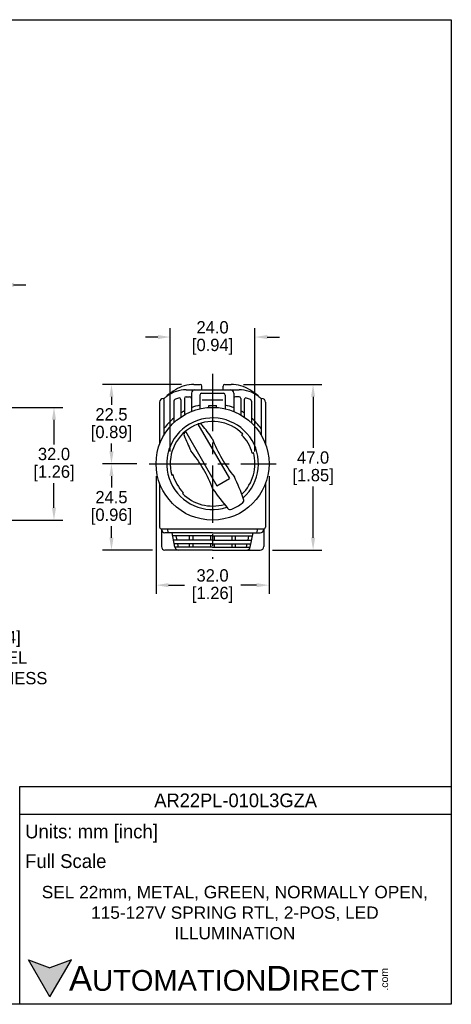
# Model space of a CAD drawing. Header units: inches. Extents: x 3 to 435, y 10 to 289.
# Tile 10 of 10: x 313 to 435, y 10 to 289. Entities that reach past the tile are written whole.
import ezdxf

# ---------------------------------------------------------------- set-up
doc = ezdxf.new("R2010")
doc.units = ezdxf.units.IN
doc.header["$LTSCALE"] = 10
doc.header["$MEASUREMENT"] = 0
doc.linetypes.add('CENTER', pattern=[0.4, 0.25, -0.05, 0.05, -0.05])
for name, color, linetype in [('CENTER', 40, 'CENTER'), ('DIMENSIONS', 140, 'Continuous'), ('TEXT', 140, 'Continuous')]:
    doc.layers.add(name, color=color, linetype=linetype)
doc.styles.add('型式1', font='txt')
doc.dimstyles.get("Standard").update_dxf_attribs({"dimtxt": 3.5, "dimasz": 3.5, "dimexe": 2.5, "dimexo": 3.5, "dimgap": 1, "dimtad": 0, "dimtih": 1, "dimtoh": 1, "dimdec": 1, "dimzin": 0, "dimdsep": 46, "dimtxsty": 'Standard', "dimcen": 0, "dimadec": 0, "dimazin": 0, "dimtfac": 1, "dimtdec": 1, "dimtofl": 0, "dimtmove": 0, "dimatfit": 3, "dimfxl": 1, "dimtolj": 1, "dimtzin": 0, "dimarcsym": 0})

# ---------------------------------------------------------------- blocks, each defined once
blk = doc.blocks.new('*D333')
at = {"layer": 'DEFPOINTS', "color": 0, "transparency": 16777216}
for p in [(284.63, 213.89), (284.63, 177.1), (307.63, 163.1)]:
    blk.add_point(p, dxfattribs=at)
at = {"layer": 'DIMENSIONS', "color": 0, "lineweight": -2, "transparency": 16777216}
for p, q in [((284.63, 180.6), (284.63, 216.39)), ((307.63, 166.6), (307.63, 216.39)), ((281.13, 213.89), (277.63, 213.89)), ((311.13, 213.89), (314.63, 213.89))]:
    blk.add_line(p, q, dxfattribs=at)
at = {"layer": 'DIMENSIONS', "color": 0, "transparency": 16777216}
for points in [[(281.13, 214.47), (281.13, 213.3), (284.63, 213.89)], [(311.13, 214.47), (311.13, 213.3), (307.63, 213.89)]]:
    blk.add_solid(points, dxfattribs=at)
at = {"layer": 'DIMENSIONS', "color": 0, "transparency": 16777216, "char_height": 3.5, "attachment_point": 5}
for s, insert in [('\\A1;23.0', (296.13, 216.64)), ('\\A1;[0.91]', (296.13, 211.14))]:
    blk.add_mtext(s, dxfattribs=dict(at, insert=insert))
blk = doc.blocks.new('*D326')
at = {"layer": 'DEFPOINTS', "color": 0, "transparency": 16777216}
for p in [(372.81, 185.6), (396.04, 185.6), (381.05, 138.6)]:
    blk.add_point(p, dxfattribs=at)
at = {"layer": 'DIMENSIONS', "color": 0, "lineweight": -2, "transparency": 16777216}
for p, q in [((376.31, 185.6), (398.54, 185.6)), ((396.04, 182.1), (396.04, 167.6)), ((396.04, 142.1), (396.04, 156.6)), ((384.55, 138.6), (398.54, 138.6))]:
    blk.add_line(p, q, dxfattribs=at)
at = {"layer": 'DIMENSIONS', "color": 0, "transparency": 16777216}
for points in [[(395.45, 182.1), (396.62, 182.1), (396.04, 185.6)], [(395.45, 142.1), (396.62, 142.1), (396.04, 138.6)]]:
    blk.add_solid(points, dxfattribs=at)
at = {"layer": 'DIMENSIONS', "color": 0, "transparency": 16777216, "char_height": 3.5, "attachment_point": 5}
for s, insert in [('\\A1;47.0', (396.04, 164.85)), ('\\A1;[1.85]', (396.04, 159.35))]:
    blk.add_mtext(s, dxfattribs=dict(at, insert=insert))
blk = doc.blocks.new('*D334')
at = {"layer": 'DEFPOINTS', "color": 0, "transparency": 16777216}
for p in [(338.88, 163.1), (349.54, 163.1), (354.05, 138.6)]:
    blk.add_point(p, dxfattribs=at)
at = {"layer": 'DIMENSIONS', "color": 0, "lineweight": -2, "transparency": 16777216}
for p, q in [((346.04, 163.1), (336.38, 163.1)), ((338.88, 159.6), (338.88, 156.35)), ((338.88, 142.1), (338.88, 145.35)), ((350.55, 138.6), (336.38, 138.6))]:
    blk.add_line(p, q, dxfattribs=at)
at = {"layer": 'DIMENSIONS', "color": 0, "transparency": 16777216}
for points in [[(338.3, 159.6), (339.47, 159.6), (338.88, 163.1)], [(338.3, 142.1), (339.47, 142.1), (338.88, 138.6)]]:
    blk.add_solid(points, dxfattribs=at)
at = {"layer": 'DIMENSIONS', "color": 0, "transparency": 16777216, "char_height": 3.5, "attachment_point": 5}
for s, insert in [('\\A1;24.5', (338.88, 153.6)), ('\\A1;[0.96]', (338.88, 148.1))]:
    blk.add_mtext(s, dxfattribs=dict(at, insert=insert))
blk = doc.blocks.new('*D335')
at = {"layer": 'DEFPOINTS', "color": 0, "transparency": 16777216}
for p in [(338.88, 185.6), (362.27, 185.6), (349.54, 163.1)]:
    blk.add_point(p, dxfattribs=at)
at = {"layer": 'DIMENSIONS', "color": 0, "lineweight": -2, "transparency": 16777216}
for p, q in [((358.77, 185.6), (336.38, 185.6)), ((338.88, 182.1), (338.88, 179.85)), ((338.88, 166.6), (338.88, 168.85)), ((346.04, 163.1), (336.38, 163.1))]:
    blk.add_line(p, q, dxfattribs=at)
at = {"layer": 'DIMENSIONS', "color": 0, "transparency": 16777216}
for points in [[(338.3, 182.1), (339.47, 182.1), (338.88, 185.6)], [(338.3, 166.6), (339.47, 166.6), (338.88, 163.1)]]:
    blk.add_solid(points, dxfattribs=at)
at = {"layer": 'DIMENSIONS', "color": 0, "transparency": 16777216, "char_height": 3.5, "attachment_point": 5}
for s, insert in [('\\A1;22.5', (338.88, 177.1)), ('\\A1;[0.89]', (338.88, 171.6))]:
    blk.add_mtext(s, dxfattribs=dict(at, insert=insert))
blk = doc.blocks.new('*D327')
at = {"layer": 'DEFPOINTS', "color": 0, "transparency": 16777216}
for p in [(379.54, 199.05), (355.54, 163.1), (379.54, 163.1)]:
    blk.add_point(p, dxfattribs=at)
at = {"layer": 'DIMENSIONS', "color": 0, "lineweight": -2, "transparency": 16777216}
for p, q in [((355.54, 166.6), (355.54, 201.55)), ((379.54, 166.6), (379.54, 201.55)), ((352.04, 199.05), (348.54, 199.05)), ((383.04, 199.05), (386.54, 199.05))]:
    blk.add_line(p, q, dxfattribs=at)
at = {"layer": 'DIMENSIONS', "color": 0, "transparency": 16777216}
for points in [[(352.04, 199.64), (352.04, 198.47), (355.54, 199.05)], [(383.04, 199.64), (383.04, 198.47), (379.54, 199.05)]]:
    blk.add_solid(points, dxfattribs=at)
at = {"layer": 'DIMENSIONS', "color": 0, "transparency": 16777216, "char_height": 3.5, "attachment_point": 5}
for s, insert in [('\\A1;24.0', (367.54, 201.8)), ('\\A1;[0.94]', (367.54, 196.3))]:
    blk.add_mtext(s, dxfattribs=dict(at, insert=insert))
blk = doc.blocks.new('*D328')
at = {"layer": 'DEFPOINTS', "color": 0, "transparency": 16777216}
for p in [(351.54, 163.1), (383.54, 163.1), (383.54, 128.65)]:
    blk.add_point(p, dxfattribs=at)
at = {"layer": 'DIMENSIONS', "color": 0, "lineweight": -2, "transparency": 16777216}
for p, q in [((351.54, 159.6), (351.54, 126.15)), ((383.54, 159.6), (383.54, 126.15)), ((355.04, 128.65), (359.54, 128.65)), ((380.04, 128.65), (375.54, 128.65))]:
    blk.add_line(p, q, dxfattribs=at)
at = {"layer": 'DIMENSIONS', "color": 0, "transparency": 16777216}
for points in [[(355.04, 129.23), (355.04, 128.06), (351.54, 128.65)], [(380.04, 129.23), (380.04, 128.06), (383.54, 128.65)]]:
    blk.add_solid(points, dxfattribs=at)
at = {"layer": 'DIMENSIONS', "color": 0, "transparency": 16777216, "char_height": 3.5, "attachment_point": 5}
for s, insert in [('\\A1;32.0', (367.54, 131.4)), ('\\A1;[1.26]', (367.54, 125.9))]:
    blk.add_mtext(s, dxfattribs=dict(at, insert=insert))
blk = doc.blocks.new('*D339')
at = {"layer": 'DEFPOINTS', "color": 0, "transparency": 16777216}
for p in [(283.73, 148.55), (284.73, 148.55), (284.73, 116.65)]:
    blk.add_point(p, dxfattribs=at)
at = {"layer": 'DIMENSIONS', "color": 0, "lineweight": -2, "transparency": 16777216}
for p, q in [((283.73, 145.05), (283.73, 114.15)), ((284.73, 145.05), (284.73, 114.15)), ((280.23, 116.65), (276.73, 116.65)), ((288.23, 116.65), (291.73, 116.65))]:
    blk.add_line(p, q, dxfattribs=at)
at = {"layer": 'DIMENSIONS', "color": 0, "transparency": 16777216}
for points in [[(280.23, 117.24), (280.23, 116.07), (283.73, 116.65)], [(288.23, 117.24), (288.23, 116.07), (284.73, 116.65)]]:
    blk.add_solid(points, dxfattribs=at)
at = {"layer": 'DIMENSIONS', "color": 0, "transparency": 16777216, "char_height": 3.5, "attachment_point": 5}
for s, insert in [('\\A1;1.0', (307.31, 119.4)), ('\\A1;[0.04]\\PPANEL\\PTHICKNESS', (307.31, 108.07))]:
    blk.add_mtext(s, dxfattribs=dict(at, insert=insert))
blk = doc.blocks.new('*D343')
at = {"layer": 'DEFPOINTS', "color": 0, "transparency": 16777216}
for p in [(295.03, 179.1), (295.03, 147.1), (322.59, 147.1)]:
    blk.add_point(p, dxfattribs=at)
at = {"layer": 'DIMENSIONS', "color": 0, "lineweight": -2, "transparency": 16777216}
for p, q in [((298.53, 179.1), (325.09, 179.1)), ((322.59, 175.6), (322.59, 168.6)), ((322.59, 150.6), (322.59, 157.6)), ((298.53, 147.1), (325.09, 147.1))]:
    blk.add_line(p, q, dxfattribs=at)
at = {"layer": 'DIMENSIONS', "color": 0, "transparency": 16777216}
for points in [[(322.01, 175.6), (323.17, 175.6), (322.59, 179.1)], [(322.01, 150.6), (323.17, 150.6), (322.59, 147.1)]]:
    blk.add_solid(points, dxfattribs=at)
at = {"layer": 'DIMENSIONS', "color": 0, "transparency": 16777216, "char_height": 3.5, "attachment_point": 5}
for s, insert in [('\\A1;32.0', (322.59, 165.85)), ('\\A1;[1.26]', (322.59, 160.35))]:
    blk.add_mtext(s, dxfattribs=dict(at, insert=insert))

msp = doc.modelspace()

# ---------------------------------------------------------------- hatches: boundary and pattern name
at = {"layer": 'TEXT'}
msp.add_hatch(color=256, dxfattribs=at).paths.add_polyline_path([(321.45, 11.8), (327.52, 22.3), (321.45, 20.1), (315.39, 22.3)])

# ---------------------------------------------------------------- linework, layer by layer
for p, q in [((362.27, 185.6), (364.04, 185.6)), ((364.54, 184.1), (364.54, 185.1)), ((370.54, 184.1), (370.54, 185.1)), ((371.04, 185.6), (372.81, 185.6)), ((360.04, 184.1), (375.04, 184.1)), ((360.04, 182.1), (361.04, 182.1)), ((361.54, 183.1), (361.54, 177.93)), ((363.94, 182.6), (363.94, 178.69)), ((364.44, 183.1), (370.64, 183.1)), ((364.54, 184.1), (370.54, 184.1)), ((371.14, 182.6), (371.14, 178.69)), ((373.54, 183.1), (373.54, 177.93)), ((375.04, 182.1), (374.04, 182.1)), ((352.54, 180.6), (352.54, 168.66)), ((353.54, 181.6), (353.82, 181.6)), ((353.76, 181.36), (353.76, 171.23)), ((356.54, 180.86), (356.54, 174.72)), ((358.54, 181.28), (358.54, 176.33)), ((359.54, 181.6), (359.54, 176.95)), ((370.44, 181.1), (364.64, 181.1)), ((366.44, 179.06), (366.44, 179.6)), ((366.44, 179.6), (368.64, 179.6)), ((368.64, 179.06), (368.64, 179.6)), ((375.54, 181.6), (375.54, 176.95)), ((376.54, 181.28), (376.54, 176.33)), ((378.54, 180.86), (378.54, 174.72)), ((381.26, 181.6), (381.54, 181.6)), ((381.32, 181.36), (381.32, 171.23)), ((382.54, 180.6), (382.54, 168.66)), ((363.4, 174.36), (372.31, 158.93)), ((359.85, 172.31), (368.76, 156.88)), ((376.1, 171.5), (375.79, 171.32)), ((378.79, 166.13), (379.1, 166.31)), ((355.98, 159.89), (356.29, 160.07)), ((352.54, 157.53), (352.54, 145.1)), ((368.76, 156.88), (372.31, 158.93)), ((382.54, 157.53), (382.54, 145.1)), ((359.29, 154.87), (358.98, 154.69)), ((353.04, 144.6), (382.04, 144.6)), ((353.05, 144.6), (353.05, 139.6)), ((367.55, 143.5), (354.05, 143.5)), ((355.04, 143.5), (354.75, 144.6)), ((356.88, 139.4), (356.05, 143.5)), ((367.55, 142.6), (356.27, 142.6)), ((357.5, 141.4), (357.25, 142.6)), ((361.05, 141.4), (361.05, 142.6)), ((362.05, 141.4), (362.05, 142.6)), ((367.05, 141.4), (367.05, 142.6)), ((367.55, 143.5), (381.05, 143.5)), ((367.55, 142.6), (378.82, 142.6)), ((368.05, 141.4), (368.05, 142.6)), ((373.05, 141.4), (373.05, 142.6)), ((374.05, 141.4), (374.05, 142.6)), ((377.6, 141.4), (377.84, 142.6)), ((378.21, 139.4), (379.05, 143.5)), ((380.05, 143.5), (380.35, 144.6)), ((382.05, 144.6), (382.05, 139.6)), ((367.55, 141.4), (356.47, 141.4)), ((367.55, 140.4), (356.68, 140.4)), ((357.9, 139.4), (357.7, 140.4)), ((361.05, 139.4), (361.05, 140.4)), ((362.05, 139.4), (362.05, 140.4)), ((367.05, 139.4), (367.05, 140.4)), ((367.55, 141.4), (378.62, 141.4)), ((367.55, 140.4), (378.41, 140.4)), ((368.05, 139.4), (368.05, 140.4)), ((373.05, 139.4), (373.05, 140.4)), ((374.05, 139.4), (374.05, 140.4)), ((377.19, 139.4), (377.39, 140.4)), ((367.55, 138.6), (354.05, 138.6)), ((367.55, 139.4), (356.88, 139.4)), ((367.55, 139.4), (378.21, 139.4)), ((367.55, 138.6), (381.05, 138.6))]:
    msp.add_line(p, q)
msp.add_circle((367.54, 163.1), 16)
for centre, radius, start, end in [((362.27, 175.6), 10, 90, 121.7883), ((364.04, 185.1), 0.5, 0, 90), ((371.04, 185.1), 0.5, 90, 180), ((372.81, 175.6), 10, 58.2117, 90), ((354.26, 181.36), 0.5, 129.5425, 152.1376), ((366.04, 167.1), 19, 126.8699, 129.5425), ((367.54, 167.1), 20, 121.7883, 130.3534), ((360.04, 175.1), 9, 90, 126.8699), ((360.04, 175.1), 7, 107.9485, 117.5168), ((358.04, 181.28), 0.5, 0, 107.9485), ((360.04, 181.6), 0.5, 90, 180), ((361.04, 181.6), 0.5, 360, 90), ((362.54, 183.1), 1, 90, 180), ((364.44, 182.6), 0.5, 90, 180), ((370.64, 182.6), 0.5, 0, 90), ((372.54, 183.1), 1, 0, 90), ((374.04, 181.6), 0.5, 90, 180), ((375.04, 175.1), 9, 53.1301, 90), ((375.04, 181.6), 0.5, 0, 90), ((377.04, 181.28), 0.5, 72.0515, 180), ((375.03, 175.1), 7, 62.4832, 72.0515), ((367.54, 167.1), 20, 49.6466, 58.2117), ((369.04, 167.1), 19, 50.4575, 53.1301), ((380.82, 181.36), 0.5, 27.8624, 50.4575), ((353.54, 180.6), 1, 90, 180), ((357.04, 180.86), 0.5, 117.5168, 180), ((367.54, 163.1), 17, 102.2258, 110.6673), ((367.54, 163.1), 17, 69.3327, 77.7742), ((378.04, 180.86), 0.5, 0, 62.4832), ((381.54, 180.6), 1, 0, 90), ((367.54, 163.1), 17, 130.3202, 144.1421), ((367.54, 163.1), 17, 118.0725, 121.9657), ((367.54, 163.1), 13, 311.8915, 120), ((367.54, 163.1), 17, 58.0343, 61.9275), ((367.54, 163.1), 17, 35.8579, 49.6798), ((367.54, 163.1), 13, 120, 288.1085), ((367.54, 163.1), 12, 44.4775, 195.5225), ((363.83, 173.45), 1, 38.4094, 109.684), ((305.85, 127.48), 75, 34.8222, 38.4094), ((360.42, 171.48), 1, 130.316, 201.5906), ((429.23, 198.71), 75, 201.5906, 205.1778), ((367.54, 163.1), 11.65, 15.0776, 44.9224), ((404.78, 184.6), 40, 200.9313, 219.0687), ((330.3, 141.6), 40, 20.9313, 39.0687), ((367.54, 163.1), 12, 313.7599, 15.5225), ((367.54, 163.1), 11.65, 195.0776, 224.9224), ((305.85, 127.48), 75, 19.963, 25.1778), ((367.54, 163.1), 12, 224.4775, 286.2401), ((429.23, 198.71), 75, 214.8222, 220.037), ((367.54, 163.1), 14, 292.784, 307.216), ((375.4, 152.74), 1, 307.216, 19.963), ((372.57, 151.11), 1, 220.037, 292.784), ((353.04, 145.1), 0.5, 180, 270), ((354.05, 144.5), 1, 180, 270), ((381.05, 144.5), 1, 270, 0), ((382.04, 145.1), 0.5, 270, 0), ((354.05, 139.6), 1, 180, 270), ((357.86, 139.6), 1, 191.5346, 270), ((377.23, 139.6), 1, 270, 348.4654), ((381.05, 139.6), 1, 270, 0)]:
    msp.add_arc(centre, radius, start, end)
at = {"layer": 'CENTER', "ltscale": 6.5}
for p, q in [((367.54, 188.6), (367.54, 136.16)), ((349.54, 163.1), (385.54, 163.1))]:
    msp.add_line(p, q, dxfattribs=at)
at = {"layer": 'DEFPOINTS'}
msp.add_lwpolyline([(435.21, 9.71), (3.41, 9.71), (3.41, 289.11), (435.21, 289.11)], close=True, dxfattribs=at)
at = {"layer": 'TEXT'}
for p, q in [((312.95, 71.49), (435.21, 71.49)), ((312.95, 9.71), (312.95, 71.49)), ((435.21, 71.49), (435.21, 9.71)), ((312.95, 63.63), (435.21, 63.63)), ((321.45, 11.8), (315.39, 22.3)), ((315.39, 22.3), (321.45, 20.1)), ((321.45, 11.8), (327.52, 22.3)), ((327.52, 22.3), (321.45, 20.1)), ((435.21, 9.71), (312.95, 9.71))]:
    msp.add_line(p, q, dxfattribs=at)

# ---------------------------------------------------------------- texts
at = {"layer": 'TEXT', "style": '型式1'}
for s, insert, char_height, width, attachment_point in [('{\\fAR MingtiM BIG-5|b0|i0|c136|p49;\\H1.1078x;AR22PL-010L3GZA}', (374.08, 67.56), 3.5, 122.2564, 5), ('{\\fArial|b0|i0|c0|p34;     \\H1.2x;A\\H0.8333x;UTOMATION\\H1.2x;D\\H0.8333x;IRECT}', (315.39, 17.04), 5.8906, 99.9641, 4)]:
    msp.add_mtext(s, dxfattribs=dict(at, insert=insert, char_height=char_height, width=width, attachment_point=attachment_point))
at = {"layer": 'TEXT'}
for s, insert, char_height, width, attachment_point in [(' Units: mm [inch]', (312.95, 58.17), 3.9271, 141.0618, 4), (' Full Scale', (312.95, 50.32), 3.9271, 140.6787, 4), ('{\\fArial|b0|i0|c0|p34;SEL 22mm, METAL, GREEN, NORMALLY OPEN, 115-127V SPRING RTL, 2-POS, LED ILLUMINATION}', (373.87, 35.7), 3.5, 111.4155, 5)]:
    msp.add_mtext(s, dxfattribs=dict(at, insert=insert, char_height=char_height, width=width, attachment_point=attachment_point))
at = {"layer": 'TEXT', "insert": (415.17, 13.6), "char_height": 2.1206, "width": 6.2841, "attachment_point": 1, "rotation": 90, "style": '型式1'}
msp.add_mtext('{\\fArial|b0|i0|c0|p34;.com}', dxfattribs=at)

# ---------------------------------------------------------------- dimensions: what is measured, and where the dimension line sits
at = {"layer": 'DIMENSIONS'}
for base, p1, p2, picture, middle in [((284.63, 213.89), (307.63, 163.1), (284.63, 177.1), '*D333', (296.13, 213.89)), ((379.54, 199.05), (355.54, 163.1), (379.54, 163.1), '*D327', (367.54, 199.05)), ((383.54, 128.65), (351.54, 163.1), (383.54, 163.1), '*D328', (367.54, 128.65))]:
    dim = msp.add_linear_dim(base=base, p1=p1, p2=p2, dimstyle='Standard', override={"dimpost": '\\X'}, dxfattribs=at)
    dim.commit()
    dim.dimension.update_dxf_attribs({"geometry": picture, "text_midpoint": middle})
for base, p1, p2, picture, middle in [((338.88, 185.6), (349.54, 163.1), (362.27, 185.6), '*D335', (338.88, 174.35)), ((396.04, 185.6), (381.05, 138.6), (372.81, 185.6), '*D326', (396.04, 162.1)), ((322.59, 147.1), (295.03, 179.1), (295.03, 147.1), '*D343', (322.59, 163.1)), ((338.88, 163.1), (354.05, 138.6), (349.54, 163.1), '*D334', (338.88, 150.85))]:
    dim = msp.add_linear_dim(base=base, p1=p1, p2=p2, angle=90, dimstyle='Standard', override={"dimpost": '\\X'}, dxfattribs=at)
    dim.commit()
    dim.dimension.update_dxf_attribs({"geometry": picture, "text_midpoint": middle})
dim = msp.add_linear_dim(base=(284.73, 116.65), p1=(283.73, 148.55), p2=(284.73, 148.55), text='<>\\PPANEL\\PTHICKNESS', dimstyle='Standard', override={"dimpost": '\\X'}, dxfattribs=at)
dim.commit()
dim.dimension.update_dxf_attribs({"geometry": '*D339', "text_midpoint": (307.31, 116.65)})

doc.saveas('drawing.dxf')
